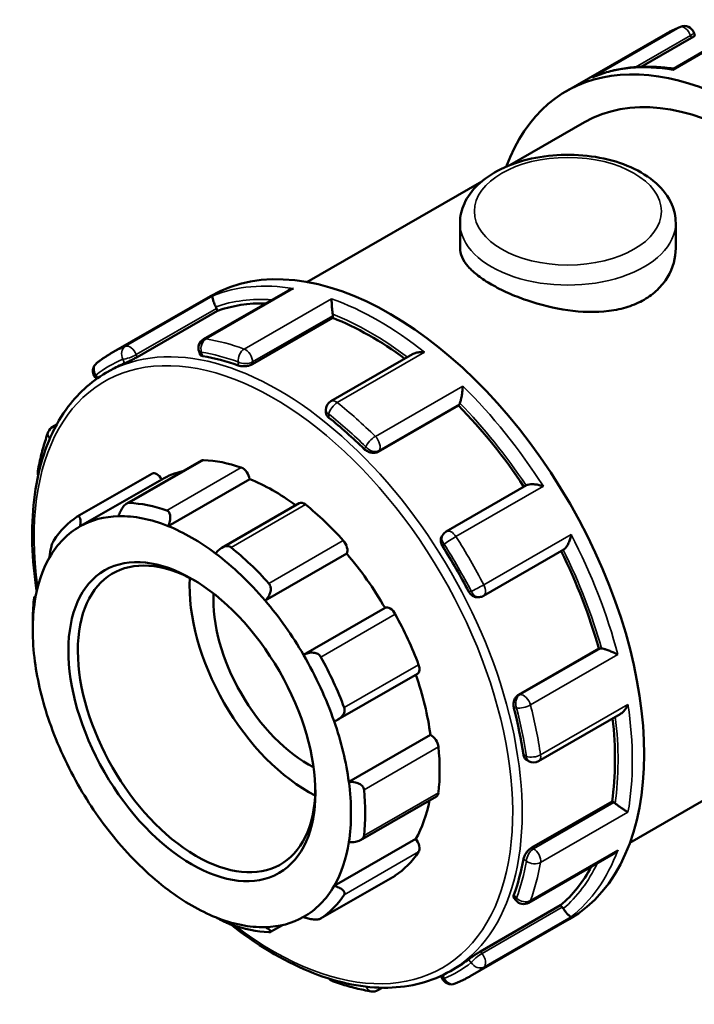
# Model space of a CAD drawing. Header units: millimetres. Extents: x -123 to 901, y -388 to 792.
# Tile 5 of 9: x -123 to -33, y 660 to 791. Entities that reach past the tile are written whole.
import ezdxf

# ---------------------------------------------------------------- set-up
doc = ezdxf.new("R2010")
doc.units = ezdxf.units.MM
doc.layers.add('Visible (ANSI)', color=7, linetype='Continuous', lineweight=50)
doc.layers.add('Visible Narrow (ANSI)', color=7, linetype='Continuous', lineweight=35)

msp = doc.modelspace()

# ---------------------------------------------------------------- linework, layer by layer
at = {"layer": 'Visible (ANSI)'}
for p, q in [((-24.42, 791.313), (-35.684, 784.827)), ((-49.967, 781.823), (-36.72, 789.452)), ((-33.267, 788.943), (-39.979, 785.078)), ((-32.96, 789.674), (-32.804, 789.272)), ((-57.508, 771.942), (-47.572, 777.664)), ((-84.608, 756.336), (-61.278, 769.771)), ((-64.172, 764.218), (-64.172, 760.869)), ((-35.372, 764.218), (-35.372, 760.869)), ((-87.169, 755.179), (-98.433, 748.692)), ((-110.732, 746.831), (-97.485, 754.46)), ((-107.279, 746.322), (-96.563, 752.493)), ((-96.563, 752.493), (-96.687, 752.813)), ((-91.87, 745.377), (-81.154, 751.548)), ((-81.154, 751.548), (-81.154, 751.835)), ((-99.016, 747.04), (-98.859, 746.637)), ((-70.517, 746.69), (-81.407, 740.418)), ((-111.449, 744.203), (-110.725, 744.619)), ((-112.892, 743.625), (-112.709, 743.397)), ((-82.081, 739.253), (-82.081, 738.913)), ((-75.096, 733.675), (-64.38, 739.846)), ((-64.38, 739.846), (-64.256, 740.024)), ((-118.558, 737.013), (-118.013, 737.327)), ((-98.687, 732.503), (-108.681, 726.748)), ((-115.273, 725.023), (-105.335, 730.747)), ((-114.89, 723.718), (-104.001, 729.989)), ((-103.148, 723.75), (-92.258, 730.021)), ((-55.281, 729.203), (-66.001, 723.03)), ((-85.65, 726.806), (-95.994, 720.85)), ((-66.431, 722.636), (-66.56, 722.452)), ((-61.042, 714.434), (-50.322, 720.607)), ((-90.194, 713.806), (-79.305, 720.077)), ((-120.987, 714.313), (-120.817, 714.411)), ((-61.813, 714.24), (-61.59, 714.26)), ((-85.063, 706.542), (-74.174, 712.813)), ((-121.223, 709.869), (-121.223, 710.965)), ((-56.361, 701.226), (-45.645, 707.397)), ((-45.43, 707.417), (-45.645, 707.397)), ((-80.473, 697.908), (-69.861, 704.019)), ((-41.491, 681.463), (-4.455, 702.791)), ((-53.675, 692.379), (-42.787, 698.649)), ((-79.017, 689.584), (-68.128, 695.855)), ((-55.312, 692.548), (-55.018, 692.379)), ((-77.456, 681.826), (-67.322, 687.662)), ((-54.595, 680.816), (-43.879, 686.987)), ((-43.631, 686.844), (-43.879, 686.987)), ((-80.977, 675.701), (-70.088, 681.972)), ((-54.999, 673.457), (-43.739, 679.942)), ((-82.779, 671.341), (-72.84, 677.064)), ((-56.989, 674.116), (-56.719, 673.78)), ((-61.452, 666.948), (-50.736, 673.119)), ((-50.521, 672.852), (-50.736, 673.119)), ((-62.825, 663.639), (-49.577, 671.268)), ((-87.881, 670.475), (-89.481, 669.554)), ((-65.458, 664.339), (-64.734, 664.755)), ((-66.693, 663.697), (-66.584, 663.417)), ((-74.549, 662.109), (-75.124, 661.778))]:
    msp.add_line(p, q, dxfattribs=at)
for centre, start, end in [((-34.215, 789.188), 21.19789, 112.4651), ((-97.761, 747.526), 119.93599, 201.19789), ((-111.844, 744.468), 127.78566, 218.80817), ((-80.736, 739.253), 119.93599, 180), ((-117.886, 735.847), 119.93599, 159.66932), ((-119.21, 730.898), 169.92769, 196.46392), ((-65.33, 721.864), 119.93599, 144.97291), ((-61.713, 715.6), 275.23725, 299.93599), ((-54.347, 693.545), 240.06401, 299.93599), ((-55.67, 674.623), 218.80817, 299.93599), ((-80.736, 664.258), 222.94413, 250.17839), ((-65.33, 663.903), 201.19789, 292.4651), ((-75.795, 662.944), 260.4823, 299.93599)]:
    msp.add_arc(centre, 1.345, start, end, dxfattribs=at)
for centre, major_axis, start_param, end_param in [((-26.013, 740.227), (-23.954, 41.596), 2.6905658, 6.7307592), ((-26.013, 740.227), (-21.558, 37.436), 3.1415927, 6.2831853), ((-73.531, 712.864), (-23.954, 41.596), 3.1415927, 6.2831853), ((-76.062, 711.406), (-22.995, 39.932), 5.9453335, 6.1802125), ((-97.511, 752.738), (-0.671, 1.166), 4.4525233, 4.6223063), ((-82.105, 752.383), (-0.671, 1.166), 3.9289245, 4.0987076), ((-76.062, 711.406), (-22.995, 39.932), 5.3602632, 5.6566137), ((-87.73, 704.687), (-22.995, 39.932), 6.2098453, 6.2831853), ((-87.73, 704.687), (22.995, -39.932), 2.5446539, 2.6952013), ((-76.062, 711.406), (-22.995, 39.932), 4.8222441, 5.1330149), ((-65.079, 741.048), (0.671, -1.166), 0.2637331, 0.4335161), ((-87.73, 704.687), (22.995, -39.932), 2.0210551, 2.1716025), ((-98.016, 731.337), (-0.671, 1.166), 5.933446, 6.2831853), ((-89.087, 703.906), (-15.665, 27.203), 5.6943142, 5.933446), ((-89.087, 703.906), (-14.994, 26.037), 6.1054024, 6.2778529), ((-93.196, 730.372), (0.671, -1.166), 0.9595353, 2.5527216), ((-104.663, 729.581), (-0.671, 1.166), 4.7294465, 6.2831853), ((-89.087, 703.906), (14.994, -26.037), 2.2185675, 2.5079417), ((-99.025, 698.183), (-15.665, 27.203), 5.6943142, 5.933446), ((-84.979, 725.64), (-0.671, 1.166), 5.3051275, 6.2831853), ((-89.087, 703.906), (15.665, -27.203), 1.924403, 2.1635348), ((-99.025, 698.183), (-15.665, 27.203), 0.0394474, 0.2785792), ((-99.977, 697.635), (-14.994, 26.037), 5.9782259, 6.2778529), ((-99.977, 697.635), (-14.994, 26.037), 5.6495344, 5.9782259), ((-99.977, 697.635), (-14.994, 26.037), 6.2778529, 6.6065444), ((-99.977, 697.635), (14.994, -26.037), 2.2083147, 2.5079417), ((-80.159, 721.054), (0.671, -1.166), 0.3312168, 1.924403), ((-99.343, 698), (11.19, -19.431), 2.3739895, 7.0507885), ((-99.025, 698.183), (-15.665, 27.203), 5.0659957, 5.3051275), ((-87.73, 704.687), (22.995, -39.932), 1.4974563, 1.6480037), ((-99.977, 697.635), (-14.994, 26.037), 0.3233591, 0.6229861), ((-99.977, 697.635), (14.994, -26.037), 1.8796232, 2.2083147), ((-89.087, 703.906), (14.994, -26.037), 1.5799962, 1.8796232), ((-76.062, 711.406), (-22.995, 39.932), 4.2956304, 4.6064606), ((-84.42, 706.593), (-11.19, 19.431), 0.726444, 2.4151487), ((-99.025, 698.183), (15.665, -27.203), 3.8093586, 3.9289245), ((-84.42, 706.593), (-8.952, 15.545), 0.7291861, 2.4124066), ((-99.977, 697.635), (-14.994, 26.037), 0.6229861, 0.9516776), ((-99.977, 697.635), (14.994, -26.037), 1.5799962, 1.8796232), ((-73.511, 711.642), (-0.671, 1.166), 4.676809, 6.2699952), ((-89.087, 703.906), (15.665, -27.203), 1.2960845, 1.5352163), ((-44.954, 706.19), (-0.671, 1.166), 5.8535366, 6.0233196), ((-99.977, 697.635), (14.994, -26.037), 1.2513046, 1.5799962), ((-99.025, 698.183), (-15.665, 27.203), 4.4376772, 4.676809), ((-99.977, 697.635), (-14.994, 26.037), 0.9516776, 1.2513046), ((-70.532, 705.185), (0.671, -1.166), 0, 1.2960845), ((-89.087, 703.906), (14.994, -26.037), 0.9516776, 1.2492377), ((-87.73, 704.687), (22.995, -39.932), 0.9738576, 1.124405), ((-99.977, 697.635), (-14.994, 26.037), 1.2513046, 1.5799962), ((-99.977, 697.635), (14.994, -26.037), 0.9516776, 1.2513046), ((-76.062, 711.406), (-22.995, 39.932), 3.7720317, 4.0685582), ((-67.993, 694.688), (0.671, -1.166), 0.9068978, 2.500084), ((-89.087, 703.906), (15.665, -27.203), 0.667766, 0.9068978), ((-99.977, 697.635), (14.994, -26.037), 0.6229861, 0.9516776), ((-99.977, 697.635), (-14.994, 26.037), 1.5799962, 1.8796232), ((-99.025, 698.183), (-15.665, 27.203), 3.8093586, 4.0484904), ((-67.993, 688.828), (0.671, -1.166), 0, 0.667766), ((-89.087, 703.906), (14.994, -26.037), 0.3233591, 0.5917189), ((-43.631, 685.744), (-0.671, 1.166), 5.3299378, 5.4997209), ((-99.977, 697.635), (-14.994, 26.037), 1.8796232, 2.2083147), ((-99.977, 697.635), (14.994, -26.037), 0.3233591, 0.6229861), ((-70.532, 681.255), (0.671, -1.166), 0.2785792, 1.8717655), ((-89.087, 703.906), (15.665, -27.203), 0.0394474, 0.2785792), ((-87.73, 704.687), (22.995, -39.932), 0.4502588, 0.6008062), ((-76.062, 711.406), (22.995, -39.932), 0.1068402, 0.3429112), ((-73.511, 678.23), (0.671, -1.166), 0, 0.0394474), ((-99.977, 697.635), (-14.994, 26.037), 2.2083147, 2.5079417), ((-99.977, 697.635), (14.994, -26.037), 6.2778529, 6.6065444), ((-99.025, 698.183), (15.665, -27.203), 0.0394474, 0.2785792), ((-50.997, 672.173), (-0.671, 1.166), 4.806339, 4.9761221), ((-99.977, 697.635), (14.994, -26.037), 5.6495344, 5.9782259), ((-99.025, 698.183), (15.665, -27.203), 5.6943142, 5.933446), ((-99.977, 697.635), (14.994, -26.037), 5.9782259, 6.2778529), ((-87.73, 704.687), (22.995, -39.932), 0, 0.0772074)]:
    msp.add_ellipse(centre, major_axis=major_axis, ratio=0.5780931, start_param=start_param, end_param=end_param, dxfattribs=at)
msp.add_ellipse((-99.977, 697.635), major_axis=(11.637, -20.208), ratio=0.5780931, dxfattribs=at)
for points, knots in [([(-36.72, 789.452), (-36.591, 789.526), (-36.462, 789.598), (-36.202, 789.739), (-36.072, 789.807), (-35.808, 789.941), (-35.675, 790.007), (-35.408, 790.134), (-35.273, 790.196), (-35.002, 790.316), (-34.866, 790.374), (-34.729, 790.431)], [5.499720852, 5.499720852, 5.499720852, 5.499720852, 5.514853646, 5.514853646, 5.52998644, 5.52998644, 5.545119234, 5.545119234, 5.560252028, 5.560252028, 5.575384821, 5.575384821, 5.575384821, 5.575384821]), ([(-32.805, 789.271), (-32.803, 789.267), (-32.805, 789.259), (-32.832, 789.226), (-32.881, 789.185), (-33.039, 789.078), (-33.147, 789.012), (-33.267, 788.943)], [0.28714037, 0.28714037, 0.28714037, 0.28714037, 0.30778913, 0.30778913, 0.3584126, 0.3584126, 0.40903606, 0.40903606, 0.40903606, 0.40903606]), ([(-35.676, 784.832), (-36.436, 784.944), (-37.189, 785.021), (-38.68, 785.102), (-39.417, 785.105), (-40.869, 785.037), (-41.584, 784.965), (-42.986, 784.746), (-43.674, 784.599), (-45.017, 784.23), (-45.673, 784.007), (-46.311, 783.748)], [0.3541279, 0.3541279, 0.3541279, 0.3541279, 0.42399924, 0.42399924, 0.49416458, 0.49416458, 0.56432991, 0.56432991, 0.63449525, 0.63449525, 0.70466059, 0.70466059, 0.70466059, 0.70466059]), ([(-46.501, 783.661), (-46.498, 783.662), (-46.496, 783.663), (-46.434, 783.694), (-46.373, 783.722), (-46.311, 783.748)], [-0.00073855, -0.00073855, -0.00073855, -0.00073855, 0, 0, 0.020416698, 0.020416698, 0.020416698, 0.020416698]), ([(-35.684, 784.827), (-35.691, 784.823), (-35.697, 784.816), (-35.718, 784.777), (-35.728, 784.724), (-35.733, 784.65), (-35.733, 784.649), (-35.733, 784.648)], [0.175451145, 0.175451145, 0.175451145, 0.175451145, 0.196290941, 0.196290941, 0.256440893, 0.256440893, 0.257172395, 0.257172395, 0.257172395, 0.257172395]), ([(-64.172, 764.218), (-64.172, 765.118), (-63.966, 766.015), (-63.178, 767.743), (-62.568, 768.563), (-60.952, 770.122), (-59.896, 770.831), (-57.466, 772.023), (-56.076, 772.493), (-53.15, 773.132), (-51.615, 773.303), (-48.544, 773.343), (-47.008, 773.213), (-44.065, 772.659), (-42.659, 772.234), (-40.102, 771.101), (-38.952, 770.391), (-37.083, 768.721), (-36.348, 767.764), (-35.554, 765.909), (-35.372, 765.065), (-35.372, 764.218)], [3.9269908, 3.9269908, 3.9269908, 3.9269908, 4.183689, 4.183689, 4.4652186, 4.4652186, 4.7922861, 4.7922861, 5.135292, 5.135292, 5.4755032, 5.4755032, 5.813642, 5.813642, 6.1533809, 6.1533809, 6.4963842, 6.4963842, 6.827085, 6.827085, 7.0685835, 7.0685835, 7.0685835, 7.0685835]), ([(-35.372, 760.869), (-35.372, 759.581), (-35.729, 758.203), (-36.826, 756.379), (-37.283, 755.81), (-38.342, 754.796), (-38.945, 754.351), (-40.235, 753.609), (-40.962, 753.287), (-42.542, 752.781), (-43.394, 752.597), (-46.055, 752.257), (-47.975, 752.324), (-51.569, 752.828), (-53.489, 753.299), (-56.151, 754.212), (-57.003, 754.549), (-58.583, 755.258), (-59.31, 755.629), (-60.599, 756.371), (-61.202, 756.766), (-62.261, 757.577), (-62.718, 757.993), (-63.816, 759.245), (-64.172, 760.086), (-64.172, 760.869)], [3.2816509, 3.2816509, 3.2816509, 3.2816509, 3.8287619, 3.8287619, 4.1023174, 4.1023174, 4.3758728, 4.3758728, 4.6494283, 4.6494283, 4.9229838, 4.9229838, 5.4700948, 5.4700948, 6.016952, 6.016952, 6.2903807, 6.2903807, 6.5638093, 6.5638093, 6.8372379, 6.8372379, 7.1106665, 7.1106665, 7.6575237, 7.6575237, 7.6575237, 7.6575237]), ([(-86.411, 755.465), (-86.413, 755.464), (-86.416, 755.464), (-86.611, 755.421), (-86.8, 755.359), (-87.043, 755.247), (-87.107, 755.214), (-87.169, 755.179)], [-0.00073855, -0.00073855, -0.00073855, -0.00073855, 0, 0, 0.059782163, 0.059782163, 0.081771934, 0.081771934, 0.081771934, 0.081771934]), ([(-96.78, 753.02), (-96.837, 753.132), (-96.889, 753.245), (-96.992, 753.482), (-97.038, 753.602), (-97.126, 753.856), (-97.161, 753.981), (-97.206, 754.188), (-97.216, 754.272), (-97.214, 754.403), (-97.202, 754.45), (-97.179, 754.477), (-97.179, 754.477), (-97.178, 754.478)], [0, 0, 0, 0, 0.03782508, 0.03782508, 0.08121526, 0.08121526, 0.13901375, 0.13901375, 0.19629094, 0.19629094, 0.25644089, 0.25644089, 0.2571724, 0.2571724, 0.2571724, 0.2571724]), ([(-81.167, 752.029), (-81.182, 752.139), (-81.197, 752.259), (-81.227, 752.526), (-81.241, 752.671), (-81.27, 752.998), (-81.284, 753.175), (-81.306, 753.494), (-81.314, 753.639), (-81.325, 753.899), (-81.328, 754.014), (-81.328, 754.11), (-81.328, 754.111), (-81.328, 754.112)], [0, 0, 0, 0, 0.03782508, 0.03782508, 0.08121526, 0.08121526, 0.13901375, 0.13901375, 0.19629094, 0.19629094, 0.25644089, 0.25644089, 0.2571724, 0.2571724, 0.2571724, 0.2571724]), ([(-112.668, 745.531), (-112.545, 745.627), (-112.42, 745.721), (-112.169, 745.905), (-112.042, 745.995), (-111.786, 746.172), (-111.657, 746.259), (-111.396, 746.429), (-111.265, 746.512), (-111, 746.674), (-110.867, 746.754), (-110.732, 746.831)], [5.420189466, 5.420189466, 5.420189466, 5.420189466, 5.436095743, 5.436095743, 5.452002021, 5.452002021, 5.467908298, 5.467908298, 5.483814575, 5.483814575, 5.499720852, 5.499720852, 5.499720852, 5.499720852]), ([(-68.894, 746.952), (-68.897, 746.953), (-68.899, 746.953), (-69.099, 746.974), (-69.301, 746.978), (-69.688, 746.952), (-69.876, 746.923), (-70.219, 746.831), (-70.378, 746.77), (-70.517, 746.69)], [-0.00073855, -0.00073855, -0.00073855, -0.00073855, 0, 0, 0.05978216, 0.05978216, 0.116791, 0.116791, 0.17012543, 0.17012543, 0.17012543, 0.17012543]), ([(-107.279, 746.322), (-107.399, 746.253), (-107.545, 746.173), (-107.856, 746.01), (-108.02, 745.928), (-108.322, 745.78), (-108.479, 745.706), (-108.758, 745.578), (-108.88, 745.525), (-108.972, 745.486)], [0, 0, 0, 0, 0.05081987, 0.05081987, 0.10163975, 0.10163975, 0.15295462, 0.15295462, 0.20426949, 0.20426949, 0.20426949, 0.20426949]), ([(-98.506, 746.446), (-98.62, 746.465), (-98.719, 746.499), (-98.82, 746.572), (-98.846, 746.603), (-98.859, 746.637)], [-0.204269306, -0.204269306, -0.204269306, -0.204269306, -0.152758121, -0.152758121, -0.121895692, -0.121895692, -0.121895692, -0.121895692]), ([(-120.686, 715.045), (-120.85, 716.099), (-120.981, 717.142), (-121.486, 722.429), (-121.328, 726.453), (-119.874, 733.623), (-118.581, 736.774), (-115.306, 741.362), (-113.512, 743.015), (-111.449, 744.203)], [4.51788686, 4.51788686, 4.51788686, 4.51788686, 4.59603835, 4.59603835, 4.91929184, 4.91929184, 5.24157374, 5.24157374, 5.49972085, 5.49972085, 5.49972085, 5.49972085]), ([(-91.87, 745.377), (-91.989, 745.308), (-92.14, 745.244), (-92.47, 745.147), (-92.649, 745.114), (-92.987, 745.081), (-93.169, 745.079), (-93.501, 745.111), (-93.653, 745.143), (-93.772, 745.186)], [0, 0, 0, 0, 0.05062347, 0.05062347, 0.10124694, 0.10124694, 0.15275812, 0.15275812, 0.20426931, 0.20426931, 0.20426931, 0.20426931]), ([(-64.187, 740.153), (-64.156, 740.232), (-64.125, 740.328), (-64.061, 740.562), (-64.029, 740.699), (-63.962, 741.028), (-63.929, 741.222), (-63.877, 741.595), (-63.857, 741.776), (-63.826, 742.124), (-63.816, 742.292), (-63.812, 742.447), (-63.812, 742.449), (-63.811, 742.451)], [0, 0, 0, 0, 0.03782508, 0.03782508, 0.08121526, 0.08121526, 0.13901375, 0.13901375, 0.19629094, 0.19629094, 0.25644089, 0.25644089, 0.2571724, 0.2571724, 0.2571724, 0.2571724]), ([(-81.687, 738.227), (-81.806, 738.322), (-81.91, 738.436), (-82.047, 738.674), (-82.081, 738.799), (-82.081, 738.913)], [-0.20426931, -0.20426931, -0.20426931, -0.20426931, -0.15275812, -0.15275812, -0.10163786, -0.10163786, -0.10163786, -0.10163786]), ([(-120.535, 731.133), (-120.47, 731.499), (-120.399, 731.862), (-120.247, 732.579), (-120.165, 732.933), (-119.991, 733.633), (-119.899, 733.979), (-119.703, 734.662), (-119.6, 734.999), (-119.382, 735.664), (-119.268, 735.992), (-119.148, 736.315)], [4.89659069, 4.89659069, 4.89659069, 4.89659069, 4.92762976, 4.92762976, 4.95866883, 4.95866883, 4.9897079, 4.9897079, 5.02074697, 5.02074697, 5.05178605, 5.05178605, 5.05178605, 5.05178605]), ([(-75.096, 733.675), (-75.215, 733.607), (-75.365, 733.557), (-75.69, 733.515), (-75.865, 733.523), (-76.195, 733.587), (-76.371, 733.648), (-76.693, 733.815), (-76.839, 733.922), (-76.953, 734.034)], [0, 0, 0, 0, 0.05062347, 0.05062347, 0.10124694, 0.10124694, 0.15275812, 0.15275812, 0.20426931, 0.20426931, 0.20426931, 0.20426931]), ([(-53.044, 729.062), (-53.046, 729.063), (-53.048, 729.064), (-53.226, 729.127), (-53.412, 729.181), (-53.787, 729.267), (-53.976, 729.3), (-54.358, 729.341), (-54.554, 729.348), (-54.871, 729.327), (-54.999, 729.307), (-55.174, 729.255), (-55.232, 729.231), (-55.281, 729.203)], [-0.00073855, -0.00073855, -0.00073855, -0.00073855, 0, 0, 0.05978216, 0.05978216, 0.116791, 0.116791, 0.17564226, 0.17564226, 0.21970399, 0.21970399, 0.24605738, 0.24605738, 0.24605738, 0.24605738]), ([(-109.759, 725.073), (-109.698, 725.279), (-109.614, 725.5), (-109.404, 725.935), (-109.275, 726.149), (-109.024, 726.47), (-108.89, 726.607), (-108.685, 726.749), (-108.616, 726.786), (-108.481, 726.834), (-108.415, 726.845), (-108.354, 726.842)], [0.48373595, 0.48373595, 0.48373595, 0.48373595, 0.5491174, 0.5491174, 0.61873927, 0.61873927, 0.67596023, 0.67596023, 0.70457072, 0.70457072, 0.7331812, 0.7331812, 0.7331812, 0.7331812]), ([(-103.318, 725.834), (-103.251, 725.811), (-103.19, 725.775), (-103.083, 725.678), (-103.037, 725.618), (-102.923, 725.413), (-102.882, 725.24), (-102.854, 724.863), (-102.875, 724.628), (-102.979, 724.171), (-103.057, 723.949), (-103.148, 723.75)], [0.25368566, 0.25368566, 0.25368566, 0.25368566, 0.28229614, 0.28229614, 0.31090662, 0.31090662, 0.36812759, 0.36812759, 0.43774945, 0.43774945, 0.5031309, 0.5031309, 0.5031309, 0.5031309]), ([(-115.299, 725.008), (-115.253, 725.038), (-115.208, 725.056), (-115.125, 725.066), (-115.087, 725.058), (-114.983, 724.998), (-114.932, 724.909), (-114.859, 724.674), (-114.839, 724.5), (-114.84, 724.119), (-114.859, 723.916), (-114.89, 723.718)], [0.25368566, 0.25368566, 0.25368566, 0.25368566, 0.28229614, 0.28229614, 0.31090662, 0.31090662, 0.36812759, 0.36812759, 0.43774945, 0.43774945, 0.5031309, 0.5031309, 0.5031309, 0.5031309]), ([(-118.977, 719.568), (-118.964, 719.747), (-118.941, 719.954), (-118.874, 720.402), (-118.827, 720.644), (-118.728, 721.054), (-118.671, 721.253), (-118.577, 721.513), (-118.545, 721.594), (-118.478, 721.736), (-118.444, 721.798), (-118.411, 721.847)], [0.48373595, 0.48373595, 0.48373595, 0.48373595, 0.5491174, 0.5491174, 0.61873927, 0.61873927, 0.67596023, 0.67596023, 0.70457072, 0.70457072, 0.7331812, 0.7331812, 0.7331812, 0.7331812]), ([(-66.488, 721.021), (-66.58, 721.166), (-66.655, 721.333), (-66.74, 721.672), (-66.75, 721.844), (-66.713, 722.143), (-66.663, 722.291), (-66.576, 722.428), (-66.568, 722.44), (-66.56, 722.452)], [-0.20426931, -0.20426931, -0.20426931, -0.20426931, -0.15275812, -0.15275812, -0.10124694, -0.10124694, -0.05062347, -0.05062347, -0.04563243, -0.04563243, -0.04563243, -0.04563243]), ([(-50.322, 720.607), (-50.274, 720.634), (-50.226, 720.671), (-50.094, 720.795), (-50.014, 720.894), (-49.837, 721.155), (-49.746, 721.326), (-49.589, 721.678), (-49.521, 721.861), (-49.406, 722.233), (-49.359, 722.425), (-49.324, 722.613), (-49.323, 722.615), (-49.323, 722.617)], [0.01220194, 0.01220194, 0.01220194, 0.01220194, 0.03782508, 0.03782508, 0.08121526, 0.08121526, 0.13901375, 0.13901375, 0.19629094, 0.19629094, 0.25644089, 0.25644089, 0.2571724, 0.2571724, 0.2571724, 0.2571724]), ([(-96.806, 720.098), (-96.677, 720.276), (-96.519, 720.451), (-96.158, 720.76), (-95.952, 720.889), (-95.58, 721.035), (-95.392, 721.076), (-95.124, 721.062), (-95.037, 721.045), (-94.874, 720.986), (-94.799, 720.944), (-94.733, 720.89)], [0.48373595, 0.48373595, 0.48373595, 0.48373595, 0.5491174, 0.5491174, 0.61873927, 0.61873927, 0.67596023, 0.67596023, 0.70457072, 0.70457072, 0.7331812, 0.7331812, 0.7331812, 0.7331812]), ([(-89.697, 716.098), (-89.636, 716.03), (-89.584, 715.952), (-89.504, 715.78), (-89.475, 715.687), (-89.424, 715.398), (-89.438, 715.191), (-89.53, 714.778), (-89.629, 714.547), (-89.883, 714.137), (-90.036, 713.956), (-90.194, 713.806)], [0.25368566, 0.25368566, 0.25368566, 0.25368566, 0.28229614, 0.28229614, 0.31090662, 0.31090662, 0.36812759, 0.36812759, 0.43774945, 0.43774945, 0.5031309, 0.5031309, 0.5031309, 0.5031309]), ([(-121.064, 713.935), (-121.056, 714.008), (-121.048, 714.072), (-121.031, 714.178), (-121.023, 714.22), (-120.999, 714.311), (-120.984, 714.324), (-120.96, 714.283), (-120.95, 714.211), (-120.937, 714.001), (-120.935, 713.867), (-120.936, 713.723)], [0.25368566, 0.25368566, 0.25368566, 0.25368566, 0.28229614, 0.28229614, 0.31090662, 0.31090662, 0.36812759, 0.36812759, 0.43774945, 0.43774945, 0.5031309, 0.5031309, 0.5031309, 0.5031309]), ([(-61.813, 714.24), (-61.829, 714.238), (-61.845, 714.237), (-62.009, 714.231), (-62.163, 714.262), (-62.441, 714.38), (-62.584, 714.474), (-62.835, 714.718), (-62.943, 714.867), (-63.022, 715.019)], [0.04504169, 0.04504169, 0.04504169, 0.04504169, 0.05062347, 0.05062347, 0.10124694, 0.10124694, 0.15275812, 0.15275812, 0.20426931, 0.20426931, 0.20426931, 0.20426931]), ([(-43.106, 706.588), (-43.108, 706.589), (-43.109, 706.59), (-43.244, 706.662), (-43.392, 706.737), (-43.704, 706.883), (-43.868, 706.955), (-44.215, 707.096), (-44.4, 707.166), (-44.722, 707.274), (-44.857, 707.315), (-45.094, 707.377), (-45.193, 707.398), (-45.28, 707.411), (-45.282, 707.412), (-45.284, 707.412)], [-0.00073855, -0.00073855, -0.00073855, -0.00073855, 0, 0, 0.05978216, 0.05978216, 0.116791, 0.116791, 0.17564226, 0.17564226, 0.21970399, 0.21970399, 0.25793201, 0.25793201, 0.25889976, 0.25889976, 0.25889976, 0.25889976]), ([(-85.063, 706.542), (-84.874, 706.648), (-84.657, 706.738), (-84.194, 706.853), (-83.947, 706.873), (-83.53, 706.826), (-83.331, 706.771), (-83.074, 706.623), (-82.994, 706.563), (-82.856, 706.426), (-82.798, 706.349), (-82.752, 706.265)], [0.48373595, 0.48373595, 0.48373595, 0.48373595, 0.5491174, 0.5491174, 0.61873927, 0.61873927, 0.67596023, 0.67596023, 0.70457072, 0.70457072, 0.7331812, 0.7331812, 0.7331812, 0.7331812]), ([(-56.98, 699.439), (-57.02, 699.595), (-57.04, 699.775), (-57.024, 700.137), (-56.988, 700.32), (-56.878, 700.637), (-56.798, 700.793), (-56.599, 701.053), (-56.481, 701.158), (-56.361, 701.226)], [-0.20426931, -0.20426931, -0.20426931, -0.20426931, -0.15275812, -0.15275812, -0.10124694, -0.10124694, -0.05062347, -0.05062347, 0, 0, 0, 0]), ([(-79.64, 699.52), (-79.607, 699.433), (-79.587, 699.34), (-79.575, 699.153), (-79.583, 699.058), (-79.643, 698.778), (-79.734, 698.6), (-79.978, 698.272), (-80.159, 698.108), (-80.556, 697.85), (-80.77, 697.753), (-80.977, 697.686)], [0.25368566, 0.25368566, 0.25368566, 0.25368566, 0.28229614, 0.28229614, 0.31090662, 0.31090662, 0.36812759, 0.36812759, 0.43774945, 0.43774945, 0.5031309, 0.5031309, 0.5031309, 0.5031309]), ([(-42.787, 698.649), (-42.651, 698.727), (-42.522, 698.831), (-42.27, 699.08), (-42.148, 699.23), (-41.928, 699.556), (-41.829, 699.736), (-41.746, 699.922), (-41.745, 699.925), (-41.744, 699.927)], [0.08734038, 0.08734038, 0.08734038, 0.08734038, 0.13901375, 0.13901375, 0.19629094, 0.19629094, 0.25644089, 0.25644089, 0.2571724, 0.2571724, 0.2571724, 0.2571724]), ([(-55.312, 692.548), (-55.411, 692.606), (-55.503, 692.698), (-55.642, 692.937), (-55.689, 693.085), (-55.711, 693.235)], [0.10137608, 0.10137608, 0.10137608, 0.10137608, 0.15275812, 0.15275812, 0.20426931, 0.20426931, 0.20426931, 0.20426931]), ([(-79.017, 689.584), (-78.798, 689.602), (-78.56, 689.598), (-78.083, 689.526), (-77.845, 689.454), (-77.478, 689.271), (-77.316, 689.156), (-77.138, 688.948), (-77.088, 688.873), (-77.017, 688.716), (-76.995, 688.635), (-76.987, 688.553)], [0.48373595, 0.48373595, 0.48373595, 0.48373595, 0.5491174, 0.5491174, 0.61873927, 0.61873927, 0.67596023, 0.67596023, 0.70457072, 0.70457072, 0.7331812, 0.7331812, 0.7331812, 0.7331812]), ([(-41.744, 685.551), (-41.745, 685.552), (-41.746, 685.553), (-41.828, 685.6), (-41.925, 685.659), (-42.141, 685.797), (-42.26, 685.875), (-42.524, 686.052), (-42.671, 686.154), (-42.941, 686.344), (-43.06, 686.429), (-43.278, 686.589), (-43.375, 686.662), (-43.465, 686.732), (-43.468, 686.733), (-43.47, 686.735)], [-0.00073855, -0.00073855, -0.00073855, -0.00073855, 0, 0, 0.05978216, 0.05978216, 0.116791, 0.116791, 0.17564226, 0.17564226, 0.21970399, 0.21970399, 0.25793201, 0.25793201, 0.25889976, 0.25889976, 0.25889976, 0.25889976]), ([(-76.987, 682.43), (-76.995, 682.357), (-77.017, 682.285), (-77.088, 682.147), (-77.138, 682.082), (-77.316, 681.902), (-77.478, 681.804), (-77.845, 681.648), (-78.083, 681.589), (-78.56, 681.531), (-78.798, 681.529), (-79.017, 681.546)], [0.25368566, 0.25368566, 0.25368566, 0.25368566, 0.28229614, 0.28229614, 0.31090662, 0.31090662, 0.36812759, 0.36812759, 0.43774945, 0.43774945, 0.5031309, 0.5031309, 0.5031309, 0.5031309]), ([(-55.711, 679.263), (-55.689, 679.388), (-55.642, 679.536), (-55.503, 679.84), (-55.411, 679.996), (-55.213, 680.272), (-55.095, 680.411), (-54.845, 680.648), (-54.714, 680.747), (-54.595, 680.816)], [-0.20426931, -0.20426931, -0.20426931, -0.20426931, -0.15275812, -0.15275812, -0.10124694, -0.10124694, -0.05062347, -0.05062347, 0, 0, 0, 0]), ([(-43.739, 679.942), (-43.677, 679.977), (-43.617, 680.015), (-43.397, 680.17), (-43.246, 680.304), (-43.109, 680.455), (-43.108, 680.457), (-43.106, 680.459)], [0.174761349, 0.174761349, 0.174761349, 0.174761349, 0.196290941, 0.196290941, 0.256440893, 0.256440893, 0.257172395, 0.257172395, 0.257172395, 0.257172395]), ([(-80.977, 675.701), (-80.77, 675.649), (-80.556, 675.577), (-80.159, 675.398), (-79.978, 675.287), (-79.734, 675.074), (-79.643, 674.96), (-79.583, 674.789), (-79.575, 674.732), (-79.587, 674.621), (-79.607, 674.567), (-79.64, 674.518)], [0.48373595, 0.48373595, 0.48373595, 0.48373595, 0.5491174, 0.5491174, 0.61873927, 0.61873927, 0.67596023, 0.67596023, 0.70457072, 0.70457072, 0.7331812, 0.7331812, 0.7331812, 0.7331812]), ([(-56.989, 674.116), (-57.012, 674.145), (-57.027, 674.183), (-57.04, 674.309), (-57.02, 674.411), (-56.98, 674.52)], [0.121831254, 0.121831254, 0.121831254, 0.121831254, 0.152758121, 0.152758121, 0.204269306, 0.204269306, 0.204269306, 0.204269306]), ([(-49.323, 671.589), (-49.323, 671.589), (-49.324, 671.589), (-49.358, 671.583), (-49.404, 671.596), (-49.517, 671.66), (-49.583, 671.709), (-49.739, 671.849), (-49.83, 671.942), (-50.007, 672.146), (-50.088, 672.246), (-50.243, 672.453), (-50.315, 672.555), (-50.385, 672.663), (-50.387, 672.666), (-50.389, 672.669)], [-0.00073855, -0.00073855, -0.00073855, -0.00073855, 0, 0, 0.05978216, 0.05978216, 0.116791, 0.116791, 0.17564226, 0.17564226, 0.21970399, 0.21970399, 0.25793201, 0.25793201, 0.25889976, 0.25889976, 0.25889976, 0.25889976]), ([(-94.733, 670.531), (-94.799, 670.554), (-94.874, 670.582), (-95.037, 670.647), (-95.124, 670.684), (-95.392, 670.8), (-95.58, 670.888), (-95.952, 671.067), (-96.158, 671.171), (-96.519, 671.361), (-96.677, 671.447), (-96.806, 671.52)], [0.25368566, 0.25368566, 0.25368566, 0.25368566, 0.28229614, 0.28229614, 0.31090662, 0.31090662, 0.36812759, 0.36812759, 0.43774945, 0.43774945, 0.5031309, 0.5031309, 0.5031309, 0.5031309]), ([(-65.458, 664.339), (-67.921, 662.92), (-70.763, 662.169), (-76.947, 662.05), (-80.3, 662.714), (-87.199, 665.406), (-90.75, 667.463), (-94.384, 670.249), (-94.57, 670.393), (-94.755, 670.539)], [2.3581282, 2.3581282, 2.3581282, 2.3581282, 2.66629871, 2.66629871, 2.98238036, 2.98238036, 3.30506222, 3.30506222, 3.32245993, 3.32245993, 3.32245993, 3.32245993]), ([(-82.752, 671.357), (-82.798, 671.327), (-82.856, 671.301), (-82.994, 671.259), (-83.074, 671.244), (-83.331, 671.215), (-83.53, 671.219), (-83.947, 671.257), (-84.194, 671.3), (-84.657, 671.413), (-84.874, 671.481), (-85.063, 671.551)], [0.25368566, 0.25368566, 0.25368566, 0.25368566, 0.28229614, 0.28229614, 0.31090662, 0.31090662, 0.36812759, 0.36812759, 0.43774945, 0.43774945, 0.5031309, 0.5031309, 0.5031309, 0.5031309]), ([(-90.194, 670.196), (-90.036, 670.117), (-89.883, 670.032), (-89.629, 669.864), (-89.53, 669.782), (-89.438, 669.658), (-89.424, 669.606), (-89.475, 669.553), (-89.504, 669.54), (-89.584, 669.523), (-89.636, 669.52), (-89.697, 669.523)], [0.48373595, 0.48373595, 0.48373595, 0.48373595, 0.5491174, 0.5491174, 0.61873927, 0.61873927, 0.67596023, 0.67596023, 0.70457072, 0.70457072, 0.7331812, 0.7331812, 0.7331812, 0.7331812]), ([(-63.022, 665.899), (-62.943, 665.96), (-62.835, 666.04), (-62.584, 666.219), (-62.441, 666.318), (-62.163, 666.506), (-62.009, 666.607), (-61.714, 666.793), (-61.572, 666.88), (-61.452, 666.948)], [-0.20426931, -0.20426931, -0.20426931, -0.20426931, -0.15275812, -0.15275812, -0.10124694, -0.10124694, -0.05062347, -0.05062347, 0, 0, 0, 0]), ([(-76.018, 661.617), (-76.357, 661.674), (-76.698, 661.738), (-77.381, 661.88), (-77.725, 661.958), (-78.413, 662.128), (-78.758, 662.22), (-79.451, 662.417), (-79.798, 662.523), (-80.494, 662.748), (-80.843, 662.867), (-81.192, 662.993)], [2.80219559, 2.80219559, 2.80219559, 2.80219559, 2.83323466, 2.83323466, 2.86427373, 2.86427373, 2.8953128, 2.8953128, 2.92635187, 2.92635187, 2.95739094, 2.95739094, 2.95739094, 2.95739094]), ([(-62.825, 663.639), (-62.953, 663.565), (-63.082, 663.493), (-63.342, 663.353), (-63.473, 663.284), (-63.736, 663.15), (-63.869, 663.085), (-64.137, 662.957), (-64.271, 662.895), (-64.542, 662.775), (-64.678, 662.717), (-64.815, 662.66)], [2.358128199, 2.358128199, 2.358128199, 2.358128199, 2.373260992, 2.373260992, 2.388393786, 2.388393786, 2.40352658, 2.40352658, 2.418659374, 2.418659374, 2.433792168, 2.433792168, 2.433792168, 2.433792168])]:
    msp.add_open_spline(points, degree=3, knots=knots, dxfattribs=at)
at = {"layer": 'Visible Narrow (ANSI)'}
for p, q in [((-34.833, 790.38), (-46.501, 783.661)), ((-35.733, 784.648), (-24.066, 791.367)), ((-40.734, 785.035), (-33.391, 789.263)), ((-33.391, 789.263), (-33.267, 788.943)), ((-98.078, 748.746), (-86.411, 755.465)), ((-97.178, 754.478), (-108.846, 747.759)), ((-81.328, 754.112), (-92.995, 747.394)), ((-107.403, 746.643), (-96.687, 752.813)), ((-91.87, 745.664), (-81.154, 751.835)), ((-98.506, 746.446), (-98.713, 746.979)), ((-80.562, 740.234), (-68.894, 746.952)), ((-109.178, 746.019), (-108.972, 745.486)), ((-107.279, 746.322), (-107.403, 746.643)), ((-93.772, 745.664), (-93.772, 745.186)), ((-91.87, 745.377), (-91.87, 745.664)), ((-112.494, 743.546), (-112.795, 743.92)), ((-63.811, 742.451), (-75.479, 735.732)), ((-74.972, 733.853), (-64.256, 740.024)), ((-81.687, 738.227), (-81.687, 738.705)), ((-76.747, 734.329), (-76.953, 734.034)), ((-75.096, 733.675), (-74.972, 733.853)), ((-108.354, 726.842), (-98.416, 732.565)), ((-93.38, 731.557), (-103.318, 725.834)), ((-64.711, 722.343), (-53.044, 729.062)), ((-94.733, 720.89), (-84.795, 726.613)), ((-79.759, 721.821), (-89.697, 716.098)), ((-49.323, 722.617), (-60.99, 715.899)), ((-66.488, 721.021), (-66.281, 721.316)), ((-62.664, 715.052), (-63.022, 715.019)), ((-82.752, 706.265), (-72.814, 711.988)), ((-45.43, 707.417), (-56.146, 701.246)), ((-54.773, 699.869), (-43.106, 706.588)), ((-69.701, 705.243), (-79.64, 699.52)), ((-56.146, 701.246), (-56.361, 701.226)), ((-56.98, 699.439), (-56.622, 699.472)), ((-41.744, 699.927), (-53.411, 693.208)), ((-76.987, 688.553), (-67.049, 694.276)), ((-55.298, 692.997), (-55.711, 693.235)), ((-67.049, 688.153), (-76.987, 682.43)), ((-43.631, 686.844), (-54.347, 680.673)), ((-53.411, 678.833), (-41.744, 685.551)), ((-79.64, 674.518), (-69.701, 680.241)), ((-43.106, 680.459), (-54.773, 673.74)), ((-54.347, 680.673), (-54.595, 680.816)), ((-55.711, 679.263), (-55.298, 679.025)), ((-72.814, 677.08), (-82.752, 671.357)), ((-56.622, 674.075), (-56.98, 674.52)), ((-50.521, 672.852), (-61.237, 666.681)), ((-60.99, 664.871), (-49.323, 671.589)), ((-61.237, 666.681), (-61.452, 666.948)), ((-63.022, 665.899), (-62.664, 665.454)), ((-66.281, 663.355), (-66.457, 663.809))]:
    msp.add_line(p, q, dxfattribs=at)
for centre, major_axis, ratio, start_param, end_param in [((-12.766, 747.856), (-23.954, 41.596), 0.5780931, 6.2075213, 6.2831853), ((-34.215, 789.188), (-0.671, 1.166), 0.5780931, 4.4525233, 6.2075213), ((-34.215, 789.188), (-0.514, 1.243), 0.8136362, 0, 0.1062947), ((-34.215, 789.188), (1.254, 0.486), 0.2096643, 5.3449773, 6.2831853), ((-24.433, 741.137), (-23.954, 41.596), 0.5780931, 5.8391179, 6.2075213), ((-49.772, 764.218), (-14.4, 0), 0.5758617, 0, 3.1415927), ((-75.111, 711.954), (-23.954, 41.596), 0.5780931, 5.8391179, 6.2075213), ((-76.062, 711.406), (-23.282, 40.43), 0.5780931, 5.9118622, 6.178684), ((-75.111, 711.954), (-23.954, 41.596), 0.5780931, 5.3155191, 5.6839226), ((-76.062, 711.406), (23.282, -40.43), 0.5780931, 2.2093808, 2.5134926), ((-88.453, 704.271), (22.995, -39.932), 0.5780931, 0, 3.1415927), ((-97.761, 747.526), (0.222, 1.327), 0.7368312, 0.54511, 2.1159064), ((-97.761, 747.526), (-0.671, 1.166), 0.5780931, 5.8391179, 6.2831853), ((-86.778, 705.235), (-23.954, 41.596), 0.5780931, 5.6839226, 5.8391179), ((-86.778, 705.235), (-23.954, 41.596), 0.5780931, 6.2075213, 6.2831853), ((-108.227, 746.567), (-0.514, 1.243), 0.8136362, 0.1062947, 1.677091), ((-108.227, 746.567), (-0.671, 1.166), 0.5780931, 4.4525233, 6.2075213), ((-97.761, 747.526), (-1.254, -0.486), 0.2096643, 0, 0.6325883), ((-87.73, 704.687), (23.282, -40.43), 0.5780931, 2.5423299, 2.6975253), ((-92.821, 746.212), (-0.456, -1.266), 0.6737893, 3.8139671, 5.3847635), ((-92.821, 746.212), (0.671, -1.166), 0.5780931, 0.7873319, 2.5423299), ((-89.087, 703.906), (-22.548, 39.155), 0.5780931, 2.1997583, 7.2450624), ((-111.844, 744.468), (-0.824, 1.063), 0.8133916, 0, 1.4591237), ((-87.73, 704.687), (-23.282, 40.43), 0.5780931, 6.2075213, 6.3627167), ((-108.227, 746.567), (-1.254, -0.486), 0.2096643, 0.6325883, 2.2033847), ((-92.821, 746.212), (-1.345, 0), 0.5758617, 0.7853982, 2.3561945), ((-111.844, 744.468), (-1.048, -0.843), 0.2127125, 5.6501028, 6.2831853), ((-75.111, 711.954), (-23.954, 41.596), 0.5780931, 4.7919204, 5.1603238), ((-80.736, 739.253), (0.835, 1.055), 0.4628375, 0.8603804, 2.4311767), ((-80.736, 739.253), (-0.671, 1.166), 0.5780931, 5.3155191, 6.2831853), ((-86.778, 705.235), (-23.954, 41.596), 0.5780931, 5.1603238, 5.3155191), ((-80.736, 739.253), (-1.345, 0), 0.5758617, 0, 0.7853982), ((-76.062, 711.406), (23.282, -40.43), 0.5780931, 1.679293, 1.9898938), ((-87.73, 704.687), (23.282, -40.43), 0.5780931, 2.0187311, 2.1739265), ((-117.886, 735.847), (-1.262, 0.467), 0.73547, 0, 0.8931612), ((-117.886, 735.847), (-0.671, 1.166), 0.5780931, 5.7898726, 6.2831853), ((-75.795, 734.877), (-0.944, -0.959), 0.353401, 4.0462316, 5.6170279), ((-75.795, 734.877), (0.671, -1.166), 0.5780931, 0.2637331, 2.0187311), ((-75.795, 734.877), (1.102, -0.772), 0.7877574, 4.3598087, 5.930605), ((-119.21, 730.898), (-1.325, 0.235), 0.6720043, 0, 0.4762811), ((-65.33, 721.864), (-0.671, 1.166), 0.5780931, 4.7919204, 6.2831853), ((-65.33, 721.864), (-1.102, 0.772), 0.7877574, 0, 1.218216), ((-65.33, 721.864), (1.134, 0.724), 0.0648269, 0.9529123, 2.5237087), ((-86.778, 705.235), (-23.954, 41.596), 0.5780931, 4.636725, 4.7919204), ((-75.111, 711.954), (-23.954, 41.596), 0.5780931, 4.2683216, 4.636725), ((-87.73, 704.687), (23.282, -40.43), 0.5780931, 1.4951324, 1.6503277), ((-76.062, 711.406), (23.282, -40.43), 0.5780931, 1.1555663, 1.4661774), ((-61.713, 715.6), (-1.194, -0.62), 0.0616807, 0.617742, 2.1885383), ((-61.713, 715.6), (0.671, -1.166), 0.5780931, 0, 1.4951324), ((-61.713, 715.6), (0.123, -1.34), 0.7885742, 5.0603173, 6.2831853), ((-55.67, 700.02), (-0.123, 1.34), 0.7885742, 0.3479284, 1.9187247), ((-55.67, 700.02), (-0.671, 1.166), 0.5780931, 4.2683216, 6.0233196), ((-55.67, 700.02), (1.302, 0.338), 0.350554, 3.8068519, 5.3776482), ((-87.73, 704.687), (23.282, -40.43), 0.5780931, 0.9715336, 1.1267289), ((-86.778, 705.235), (-23.954, 41.596), 0.5780931, 4.1131262, 4.2683216), ((-75.111, 711.954), (-23.954, 41.596), 0.5780931, 3.7447228, 4.1131262), ((-76.062, 711.406), (23.282, -40.43), 0.5780931, 0.6319675, 0.936178), ((-54.347, 693.545), (-1.331, -0.196), 0.4602351, 0.7091047, 2.2799011), ((-54.347, 693.545), (-0.671, -1.166), 0.5780931, 5.4958534, 6.2831853), ((-54.347, 693.545), (0.671, -1.166), 0.5780931, 0, 0.9715336), ((-54.347, 679.573), (0.671, 1.166), 0.5780931, 0.7834645, 2.3542608), ((-54.347, 679.573), (0.671, -1.166), 0.5780931, 0.6031302, 2.3581282), ((-75.111, 711.954), (23.954, -41.596), 0.5780931, 0.0795314, 0.4479348), ((-87.73, 704.687), (23.282, -40.43), 0.5780931, 0.4479348, 0.6031302), ((-54.347, 679.573), (1.325, -0.235), 0.6720043, 4.0372652, 5.6080616), ((-86.778, 705.235), (-23.954, 41.596), 0.5780931, 3.5895275, 3.7447228), ((-76.062, 711.406), (23.282, -40.43), 0.5780931, 0.1083687, 0.3758939), ((-55.67, 674.623), (-1.048, -0.843), 0.2127125, 5.6501028, 6.2831853), ((-55.67, 674.623), (-1.262, 0.467), 0.73547, 1.0220934, 2.5928897), ((-55.67, 674.623), (0.671, -1.166), 0.5780931, 0, 0.4479348), ((-61.713, 666.002), (1.048, 0.843), 0.2127125, 0.9377138, 2.5085101), ((-61.713, 666.002), (0.671, -1.166), 0.5780931, 0.0795314, 1.8345294), ((-87.73, 704.687), (23.282, -40.43), 0.5780931, 6.2075213, 6.3627167), ((-61.713, 666.002), (0.824, -1.063), 0.8133916, 4.6007163, 6.1715127), ((-86.778, 705.235), (23.954, -41.596), 0.5780931, 0, 0.0795314), ((-80.736, 664.258), (-0.456, -1.266), 0.6737893, 5.7947559, 6.2831853), ((-65.33, 663.903), (-1.254, -0.486), 0.2096643, 0, 0.6325883), ((-65.33, 663.903), (0.514, -1.243), 0.8136362, 4.8186837, 6.2831853), ((-75.795, 662.944), (-0.222, -1.327), 0.7368312, 5.3804823, 6.2831853), ((-75.795, 662.944), (0.671, -1.166), 0.5780931, 0, 0.5112056)]:
    msp.add_ellipse(centre, major_axis=major_axis, ratio=ratio, start_param=start_param, end_param=end_param, dxfattribs=at)
msp.add_ellipse((-49.772, 765.788), major_axis=(12.48, 0), ratio=0.5758617, dxfattribs=at)

doc.saveas('drawing.dxf')
